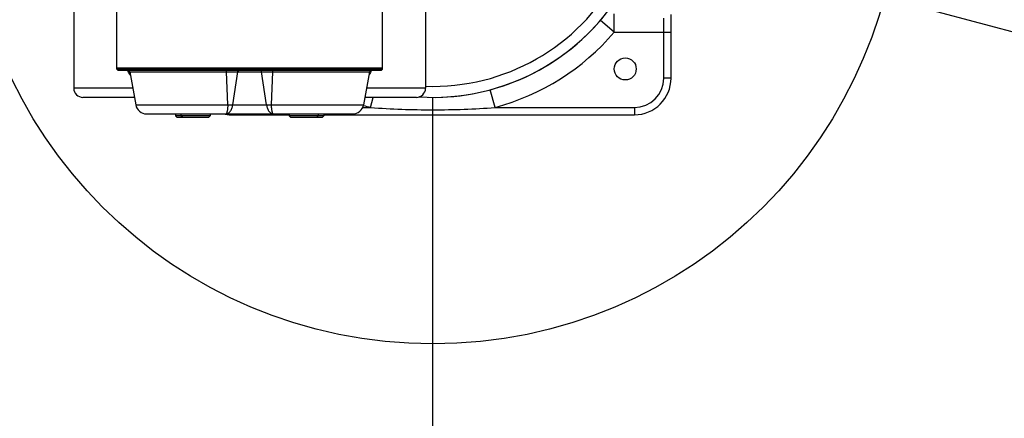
# Model space of a CAD drawing. Header units: millimetres. Extents: x 13799 to 19847, y -398 to 3879.
# Tile 46 of 54: x 18217 to 18754, y 1675 to 1892. Entities that reach past the tile are written whole.
import ezdxf

# ---------------------------------------------------------------- set-up
doc = ezdxf.new("R2010")
doc.units = ezdxf.units.MM
doc.linetypes.add('CENTER', pattern=[0.6, 0.375, -0.075, 0.075, -0.075])
doc.layers.add('dim', color=84, linetype='Continuous', lineweight=9)
doc.styles.add('TXT08', font='txt.shx', dxfattribs={"width": 0.8, "bigfont": 'chineset.shx'})
doc.dimstyles.new('YanXiu', dxfattribs={"dimtxt": 2.5, "dimasz": 2.2, "dimexe": 0.66, "dimexo": 0.66, "dimgap": 0.66, "dimtad": 0, "dimdsep": 46, "dimtxsty": 'TXT08', "dimcen": 0, "dimclrd": 3, "dimclre": 3, "dimclrt": 90, "dimazin": 2, "dimtfac": 1, "dimtofl": 0, "dimtmove": 0, "dimatfit": 3, "dimfxl": 1, "dimtfill": 1, "dimlwd": 5, "dimlwe": 5, "dimarcsym": 0})

# ---------------------------------------------------------------- blocks, each defined once
blk = doc.blocks.new('*D9')
at = {"layer": 'Defpoints', "color": 0, "transparency": 16777216}
for p in [(19509.28, 2256.36), (18442.42, 1970.5), (18442.42, 1970.5), (19290.91, 1896.27), (19509.28, 1684.63)]:
    blk.add_point(p, dxfattribs=at)
at = {"layer": 'dim', "color": 3, "lineweight": 5, "transparency": 16777216}
for start, end in [(3.59095, 12.30899), (347.69101, 356.40905)]:
    blk.add_arc((18442.42, 1970.5), 851.74, start, end, dxfattribs=at)
at = {"layer": 'dim', "color": 3, "transparency": 16777216}
for points in [[(19268.1, 2150.5), (19281.05, 2153.65), (19265.13, 2190.95)], [(19281.05, 1787.35), (19268.1, 1790.5), (19265.13, 1750.05)]]:
    blk.add_solid(points, dxfattribs=at)
at = {"layer": 'dim', "color": 90, "transparency": 16777216, "insert": (19294.16, 1970.5), "char_height": 50, "attachment_point": 5, "rotation": 90, "style": 'TXT08', "bg_fill": 3, "box_fill_scale": 1.1, "bg_fill_color": 256, "bg_fill_true_color": 13158600, "bg_fill_transparency": 0}
blk.add_mtext('30°', dxfattribs=at)
blk = doc.blocks.new('*D10')
at = {"layer": 'Defpoints', "color": 0, "transparency": 16777216}
for p in [(19352.27, 2596.66), (17532.56, 1344.33)]:
    blk.add_point(p, dxfattribs=at)
at = {"layer": 'dim', "color": 3, "lineweight": 5, "transparency": 16777216}
blk.add_line((19418.17, 2642.02), (19385.22, 2619.34), dxfattribs=at)
at = {"layer": 'dim', "color": 3, "transparency": 16777216}
blk.add_solid([(19381.44, 2624.83), (19389, 2613.85), (19352.27, 2596.66)], dxfattribs=at)
at = {"layer": 'dim', "color": 90, "transparency": 16777216, "insert": (19500.55, 2698.71), "char_height": 50, "attachment_point": 5, "rotation": 34.5359, "style": 'TXT08', "bg_fill": 3, "box_fill_scale": 1.1, "bg_fill_color": 256, "bg_fill_true_color": 13158600, "bg_fill_transparency": 0}
blk.add_mtext('∅2209', dxfattribs=at)
blk = doc.blocks.new('*D11')
at = {"layer": 'Defpoints', "color": 0, "transparency": 16777216}
for p in [(18584.53, 2182.23), (18300.31, 1758.77)]:
    blk.add_point(p, dxfattribs=at)
at = {"layer": 'dim', "color": 3, "lineweight": 5, "transparency": 16777216}
blk.add_line((18629.11, 2248.66), (18606.82, 2215.44), dxfattribs=at)
at = {"layer": 'dim', "color": 3, "transparency": 16777216}
blk.add_solid([(18601.28, 2219.16), (18612.35, 2211.73), (18584.53, 2182.23)], dxfattribs=at)
at = {"layer": 'dim', "color": 90, "transparency": 16777216, "insert": (18670.52, 2310.35), "char_height": 50, "attachment_point": 5, "rotation": 56.1313, "style": 'TXT08', "bg_fill": 3, "box_fill_scale": 1.1, "bg_fill_color": 256, "bg_fill_true_color": 13158600, "bg_fill_transparency": 0}
blk.add_mtext('∅510', dxfattribs=at)

msp = doc.modelspace()

# ---------------------------------------------------------------- linework, layer by layer
at = {"color": 1, "linetype": 'CENTER', "ltscale": 1122.172}
msp.add_line((18442.417, 755.549), (18442.417, 3185.449), dxfattribs=at)
msp.add_line((18442.417, 1970.499), (19509.282, 1684.633))
at = {"color": 7, "linetype": 'Continuous'}
for p, q in [((18246.417, 1897.499), (18246.417, 1854.999)), ((18269.917, 1865.299), (18269.917, 1898.499)), ((18414.917, 1865.299), (18414.917, 1898.499)), ((18438.417, 1897.499), (18438.417, 1854.999)), ((18541.439, 1885.499), (18533.851, 1892.012)), ((18541.439, 1885.499), (18541.439, 1895.499)), ((18568.417, 1860.499), (18568.417, 1893.124)), ((18572.417, 1860.499), (18572.417, 1895.209)), ((18541.439, 1885.499), (18572.417, 1885.499)), ((18414.917, 1865.999), (18269.917, 1865.999)), ((18269.917, 1865.299), (18414.917, 1865.299)), ((18270.417, 1864.799), (18269.917, 1865.299)), ((18414.417, 1864.799), (18414.917, 1865.299)), ((18270.417, 1864.799), (18414.417, 1864.799)), ((18277.074, 1863.973), (18407.76, 1863.973)), ((18277.074, 1863.973), (18280.251, 1845.957)), ((18330.431, 1845.957), (18329.819, 1863.973)), ((18333.211, 1845.957), (18335.91, 1863.973)), ((18351.623, 1845.957), (18348.924, 1863.973)), ((18354.403, 1845.957), (18355.016, 1863.973)), ((18407.76, 1863.973), (18404.583, 1845.957)), ((18572.417, 1860.499), (18568.417, 1860.499)), ((18278.657, 1854.999), (18246.417, 1854.999)), ((18438.417, 1854.999), (18406.177, 1854.999)), ((18476.391, 1844.499), (18473.788, 1854.154)), ((18279.538, 1849.999), (18251.417, 1849.999)), ((18433.417, 1849.999), (18405.296, 1849.999)), ((18408.443, 1844.499), (18409.926, 1849.999)), ((18280.251, 1845.957), (18404.583, 1845.957)), ((18404.127, 1844.499), (18408.443, 1844.499)), ((18476.391, 1844.499), (18552.417, 1844.499)), ((18552.417, 1844.499), (18552.417, 1840.499)), ((18286.16, 1840.999), (18398.674, 1840.999)), ((18301.917, 1840.999), (18301.917, 1839.999)), ((18320.929, 1839.999), (18301.917, 1839.999)), ((18302.917, 1838.999), (18301.917, 1839.999)), ((18319.929, 1838.999), (18302.917, 1838.999)), ((18304.929, 1840.999), (18304.929, 1839.999)), ((18305.929, 1838.999), (18304.929, 1839.999)), ((18319.929, 1838.999), (18320.929, 1839.999)), ((18320.929, 1840.999), (18320.929, 1839.999)), ((18332.417, 1840.499), (18332.417, 1840.999)), ((18332.417, 1840.499), (18363.908, 1840.499)), ((18364.905, 1838.999), (18363.905, 1839.999)), ((18363.908, 1840.999), (18363.908, 1839.999)), ((18382.917, 1839.999), (18363.908, 1839.999)), ((18364.908, 1838.999), (18363.908, 1839.999)), ((18381.917, 1838.999), (18364.905, 1838.999)), ((18378.908, 1838.999), (18379.908, 1839.999)), ((18379.908, 1840.999), (18379.908, 1839.999)), ((18381.917, 1838.999), (18382.917, 1839.999)), ((18382.917, 1840.999), (18382.917, 1839.999)), ((18382.917, 1840.499), (18552.417, 1840.499))]:
    msp.add_line(p, q, dxfattribs=at)
msp.add_circle((18442.417, 1970.499), 255)
msp.add_circle((18547.417, 1865.499), 6, dxfattribs=at)
msp.add_arc((18442.417, 1970.499), 1104.5, 15, 345)
for centre, radius, start, end in [((18442.417, 1970.499), 120.5, 266.44602, 100.39689), ((18442.417, 1970.499), 114.5, 267.99789, 97.54631), ((18442.422, 1970.497), 120.501, 268.93578, 320.58445), ((18442.417, 1970.499), 130.5, 285.09019, 319.35722), ((18276.09, 1863.799), 1, 10, 90), ((18408.745, 1863.799), 1, 90, 170), ((18552.417, 1860.499), 20, 270, 0), ((18552.417, 1860.499), 16, 270, 0), ((18251.417, 1854.999), 5, 180, 270), ((18433.417, 1854.999), 5, 270, 0), ((18286.16, 1846.999), 6, 190, 270), ((18398.674, 1846.999), 6, 270, 350), ((18442.417, 1970.499), 130.5, 253.10231, 254.90981), ((18332.417, 1860.499), 20, 257.29, 270)]:
    msp.add_arc(centre, radius, start, end, dxfattribs=at)
for points, knots in [([(18277.441, 1861.889), (18277.29, 1862.116), (18276.692, 1863.05), (18276.172, 1864.035), (18275.832, 1864.799)], [0, 0, 0, 0, 0.2460292, 1, 1, 1, 1]), ([(18329.819, 1863.973), (18329.815, 1864.082), (18329.805, 1864.239), (18329.779, 1864.436), (18329.756, 1864.558), (18329.729, 1864.658), (18329.7, 1864.732), (18329.67, 1864.782), (18329.641, 1864.799), (18329.629, 1864.799)], [0, 0, 0, 0, 0.3749722, 0.540075, 0.6839513, 0.8028017, 0.8941566, 0.9578692, 1, 1, 1, 1]), ([(18335.91, 1863.973), (18335.927, 1864.085), (18335.993, 1864.302), (18336.183, 1864.574), (18336.444, 1864.756), (18336.648, 1864.799), (18336.747, 1864.799)], [0, 0, 0, 0, 0.268113, 0.5245375, 0.7670274, 1, 1, 1, 1]), ([(18348.924, 1863.973), (18348.907, 1864.085), (18348.841, 1864.302), (18348.651, 1864.574), (18348.39, 1864.756), (18348.186, 1864.799), (18348.087, 1864.799)], [0, 0, 0, 0, 0.268113, 0.5245375, 0.7670274, 1, 1, 1, 1]), ([(18355.016, 1863.973), (18355.019, 1864.082), (18355.03, 1864.239), (18355.056, 1864.436), (18355.079, 1864.558), (18355.105, 1864.658), (18355.134, 1864.732), (18355.164, 1864.782), (18355.193, 1864.799), (18355.205, 1864.799)], [0, 0, 0, 0, 0.3749722, 0.540075, 0.6839513, 0.8028017, 0.8941566, 0.9578692, 1, 1, 1, 1]), ([(18409.002, 1864.799), (18408.887, 1864.541), (18408.413, 1863.538), (18407.852, 1862.577), (18407.393, 1861.889)], [0, 0, 0, 0, 0.2543841, 1, 1, 1, 1]), ([(18329.565, 1840.999), (18329.752, 1840.999), (18330.148, 1841.065), (18330.722, 1841.336), (18331.283, 1841.772), (18331.812, 1842.364), (18332.291, 1843.099), (18332.699, 1843.962), (18333.017, 1844.926), (18333.158, 1845.607), (18333.211, 1845.957)], [0, 0, 0, 0, 0.0850553, 0.1795484, 0.2861783, 0.4061098, 0.5391845, 0.6841606, 0.8388379, 1, 1, 1, 1]), ([(18330.431, 1845.957), (18330.443, 1845.609), (18330.444, 1844.936), (18330.38, 1843.976), (18330.273, 1843.122), (18330.159, 1842.489), (18330.059, 1842.053), (18329.987, 1841.781), (18329.915, 1841.548), (18329.845, 1841.356), (18329.774, 1841.203), (18329.7, 1841.077), (18329.618, 1840.999), (18329.565, 1840.999)], [0, 0, 0, 0, 0.2039069, 0.3932921, 0.5623944, 0.7070169, 0.7691685, 0.8241379, 0.8716972, 0.9116942, 0.9440892, 0.9690554, 1, 1, 1, 1]), ([(18351.623, 1845.957), (18351.676, 1845.607), (18351.817, 1844.926), (18352.136, 1843.962), (18352.543, 1843.099), (18353.022, 1842.364), (18353.551, 1841.772), (18354.112, 1841.336), (18354.686, 1841.065), (18355.082, 1840.999), (18355.269, 1840.999)], [0, 0, 0, 0, 0.1611621, 0.3158394, 0.4608155, 0.5938902, 0.7138217, 0.8204516, 0.9149447, 1, 1, 1, 1]), ([(18355.269, 1840.999), (18355.216, 1840.999), (18355.134, 1841.077), (18355.06, 1841.203), (18354.99, 1841.356), (18354.919, 1841.548), (18354.847, 1841.781), (18354.775, 1842.053), (18354.675, 1842.489), (18354.561, 1843.122), (18354.454, 1843.976), (18354.39, 1844.936), (18354.391, 1845.609), (18354.403, 1845.957)], [0, 0, 0, 0, 0.0309446, 0.0559108, 0.0883059, 0.1283028, 0.1758621, 0.2308315, 0.2929831, 0.4376056, 0.6067079, 0.7960931, 1, 1, 1, 1]), ([(18408.443, 1844.499), (18419.742, 1843.629), (18442.417, 1842.798), (18465.092, 1843.629), (18476.391, 1844.499)], [0, 0, 0, 0, 0.4999997, 1, 1, 1, 1])]:
    msp.add_open_spline(points, degree=3, knots=knots, dxfattribs=at)

# ---------------------------------------------------------------- next in the draw order: dimensions: what is measured, and where the dimension line sits
at = {"layer": 'dim'}
dim = msp.add_angular_dim_2l(base=(19290.915, 1896.265), line1=((18442.417, 1970.499), (19509.282, 1684.633)), line2=((18442.417, 1970.499), (19509.282, 2256.365)), dimstyle='YanXiu', override={"dimtxt": 50, "dimasz": 40, "dimexe": 9.995, "dimexo": 9.995, "dimgap": 9.995}, dxfattribs=at)
dim.commit()
dim.dimension.update_dxf_attribs({"geometry": '*D9', "text_midpoint": (19294.156, 1970.499)})

# ---------------------------------------------------------------- next in the draw order: dimensions: what is measured, and where the dimension line sits
dim = msp.add_diameter_dim_2p(p1=(17532.562, 1344.333), p2=(19352.272, 2596.665), dimstyle='YanXiu', override={"dimtxt": 50, "dimasz": 40, "dimexe": 9.995, "dimexo": 9.995, "dimgap": 9.995}, dxfattribs=at)
dim.commit()
dim.dimension.update_dxf_attribs({"geometry": '*D10', "text_midpoint": (19500.555, 2698.713)})

# ---------------------------------------------------------------- next in the draw order: dimensions: what is measured, and where the dimension line sits
dim = msp.add_diameter_dim_2p(p1=(18300.308, 1758.768), p2=(18584.527, 2182.23), dimstyle='YanXiu', override={"dimtxt": 50, "dimasz": 40, "dimexe": 9.995, "dimexo": 9.995, "dimgap": 9.995}, dxfattribs=at)
dim.commit()
dim.dimension.update_dxf_attribs({"geometry": '*D11', "text_midpoint": (18670.517, 2310.348)})

doc.saveas('drawing.dxf')
